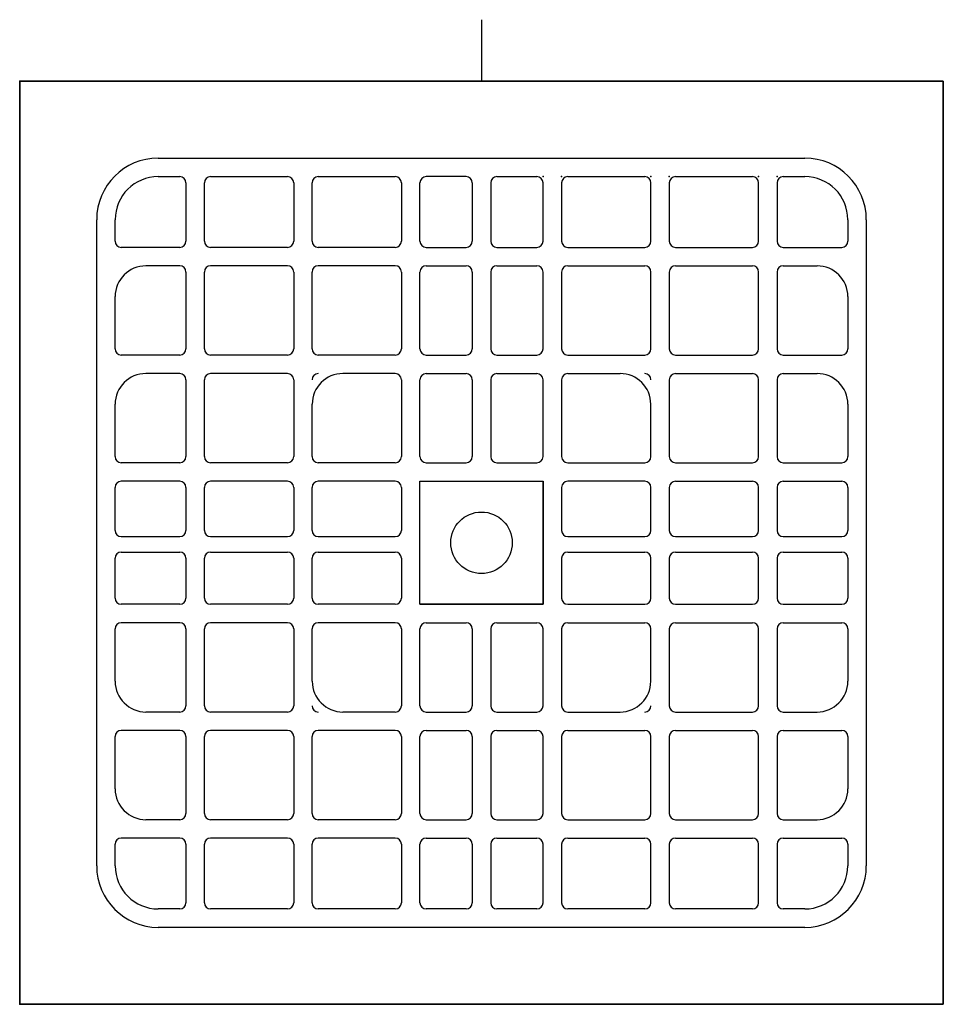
# Model space of a CAD drawing. Header units: millimetres. Extents: x 0 to 300, y -46130 to 20.
# Tile 2 of 2: x 0 to 300, y -300 to 20. Entities that reach past the tile are written whole.
import ezdxf

# ---------------------------------------------------------------- set-up
doc = ezdxf.new("R2010")
doc.units = ezdxf.units.MM
doc.header["$MEASUREMENT"] = 0
for name, color, linetype in [('Vkuum Platte v10_Sketch1', 7, 'Continuous'), ('Vkuum Platte v10_Sketch2', 7, 'Continuous'), ('Vkuum Platte v10_Sketch3', 7, 'Continuous')]:
    doc.layers.add(name, color=color, linetype=linetype)

msp = doc.modelspace()

# ---------------------------------------------------------------- linework, layer by layer
at = {"layer": 'Vkuum Platte v10_Sketch1'}
for p, q in [((0, 0), (300, 0)), ((0, -300), (0, 0)), ((300, 0), (300, -300)), ((300, -300), (0, -300))]:
    msp.add_line(p, q, dxfattribs=at)
msp.add_point((0, 0), dxfattribs=at)
at = {"layer": 'Vkuum Platte v10_Sketch2'}
for p, q in [((150, 20, 25), (150, 0, 25)), ((300, 0, 25), (0, 0, 25)), ((0, 0, 25), (0, -300, 25)), ((300, -300, 25), (300, 0, 25)), ((45, -25, 25), (255, -25, 25)), ((45, -31, 25), (52, -31, 25)), ((62, -31, 25), (87, -31, 25)), ((97, -31, 25), (122, -31, 25)), ((145, -31, 25), (132, -31, 25)), ((155, -31, 25), (168, -31, 25)), ((178, -31, 25), (203, -31, 25)), ((213, -31, 25), (238, -31, 25)), ((248, -31, 25), (255, -31, 25)), ((54, -33, 25), (54, -52, 25)), ((60, -52, 25), (60, -33, 25)), ((89, -33, 25), (89, -52, 25)), ((95, -52, 25), (95, -33, 25)), ((124, -33, 25), (124, -52, 25)), ((130, -52, 25), (130, -33, 25)), ((147, -33, 25), (147, -52, 25)), ((153, -33, 25), (153, -52, 25)), ((170, -52, 25), (170, -33, 25)), ((176, -33, 25), (176, -52, 25)), ((205, -52, 25), (205, -33, 25)), ((211, -33, 25), (211, -52, 25)), ((240, -52, 25), (240, -33, 25)), ((246, -33, 25), (246, -52, 25)), ((25, -255, 25), (25, -45, 25)), ((31, -52, 25), (31, -45, 25)), ((269, -45, 25), (269, -52, 25)), ((275, -45, 25), (275, -255, 25)), ((52, -54, 25), (33, -54, 25)), ((87, -54, 25), (62, -54, 25)), ((122, -54, 25), (97, -54, 25)), ((132, -54, 25), (145, -54, 25)), ((155, -54, 25), (168, -54, 25)), ((178, -54, 25), (203, -54, 25)), ((213, -54, 25), (238, -54, 25)), ((248, -54, 25), (267, -54, 25)), ((52, -60, 25), (41, -60, 25)), ((87, -60, 25), (62, -60, 25)), ((122, -60, 25), (97, -60, 25)), ((132, -60, 25), (145, -60, 25)), ((155, -60, 25), (168, -60, 25)), ((178, -60, 25), (203, -60, 25)), ((213, -60, 25), (238, -60, 25)), ((248, -60, 25), (259, -60, 25)), ((54, -62, 25), (54, -87, 25)), ((60, -87, 25), (60, -62, 25)), ((89, -62, 25), (89, -87, 25)), ((95, -87, 25), (95, -62, 25)), ((124, -62, 25), (124, -87, 25)), ((130, -87, 25), (130, -62, 25)), ((147, -62, 25), (147, -87, 25)), ((153, -62, 25), (153, -87, 25)), ((170, -87, 25), (170, -62, 25)), ((176, -62, 25), (176, -87, 25)), ((205, -87, 25), (205, -62, 25)), ((211, -62, 25), (211, -87, 25)), ((240, -87, 25), (240, -62, 25)), ((246, -62, 25), (246, -87, 25)), ((31, -87, 25), (31, -70, 25)), ((269, -70, 25), (269, -87, 25)), ((52, -89, 25), (33, -89, 25)), ((87, -89, 25), (62, -89, 25)), ((122, -89, 25), (97, -89, 25)), ((132, -89, 25), (145, -89, 25)), ((155, -89, 25), (168, -89, 25)), ((178, -89, 25), (203, -89, 25)), ((213, -89, 25), (238, -89, 25)), ((248, -89, 25), (267, -89, 25)), ((52, -95, 25), (41, -95, 25)), ((87, -95, 25), (62, -95, 25)), ((122, -95, 25), (105, -95, 25)), ((132, -95, 25), (145, -95, 25)), ((155, -95, 25), (168, -95, 25)), ((178, -95, 25), (195, -95, 25)), ((213, -95, 25), (238, -95, 25)), ((248, -95, 25), (259, -95, 25)), ((54, -97, 25), (54, -122, 25)), ((60, -122, 25), (60, -97, 25)), ((89, -97, 25), (89, -122, 25)), ((124, -97, 25), (124, -122, 25)), ((130, -122, 25), (130, -97, 25)), ((147, -97, 25), (147, -122, 25)), ((153, -97, 25), (153, -122, 25)), ((170, -122, 25), (170, -97, 25)), ((176, -97, 25), (176, -122, 25)), ((211, -97, 25), (211, -122, 25)), ((240, -122, 25), (240, -97, 25)), ((246, -97, 25), (246, -122, 25)), ((31, -122, 25), (31, -105, 25)), ((95, -122, 25), (95, -105, 25)), ((205, -122, 25), (205, -105, 25)), ((269, -105, 25), (269, -122, 25)), ((52, -124, 25), (33, -124, 25)), ((87, -124, 25), (62, -124, 25)), ((122, -124, 25), (97, -124, 25)), ((132, -124, 25), (145, -124, 25)), ((155, -124, 25), (168, -124, 25)), ((178, -124, 25), (203, -124, 25)), ((213, -124, 25), (238, -124, 25)), ((248, -124, 25), (267, -124, 25)), ((52, -130, 25), (33, -130, 25)), ((87, -130, 25), (62, -130, 25)), ((122, -130, 25), (97, -130, 25)), ((130, -170, 25), (130, -130, 25)), ((130, -130, 25), (170, -130, 25)), ((130, -170, 25), (130, -130, 25)), ((170, -130, 25), (170, -170, 25)), ((170, -170, 25), (170, -130, 25)), ((203, -130, 25), (178, -130, 25)), ((213, -130, 25), (238, -130, 25)), ((248, -130, 25), (267, -130, 25)), ((31, -146, 25), (31, -132, 25)), ((54, -132, 25), (54, -146, 25)), ((60, -146, 25), (60, -132, 25)), ((89, -132, 25), (89, -146, 25)), ((95, -146, 25), (95, -132, 25)), ((124, -132, 25), (124, -146, 25)), ((176, -132, 25), (176, -146, 25)), ((205, -146, 25), (205, -132, 25)), ((211, -132, 25), (211, -146, 25)), ((240, -146, 25), (240, -132, 25)), ((246, -132, 25), (246, -146, 25)), ((269, -132, 25), (269, -146, 25)), ((33, -148, 25), (52, -148, 25)), ((62, -148, 25), (87, -148, 25)), ((97, -148, 25), (122, -148, 25)), ((178, -148, 25), (203, -148, 25)), ((213, -148, 25), (238, -148, 25)), ((248, -148, 25), (267, -148, 25)), ((33, -153, 25), (52, -153, 25)), ((62, -153, 25), (87, -153, 25)), ((97, -153, 25), (122, -153, 25)), ((178, -153, 25), (203, -153, 25)), ((213, -153, 25), (238, -153, 25)), ((248, -153, 25), (267, -153, 25)), ((31, -168, 25), (31, -155, 25)), ((54, -155, 25), (54, -168, 25)), ((60, -168, 25), (60, -155, 25)), ((89, -155, 25), (89, -168, 25)), ((95, -168, 25), (95, -155, 25)), ((124, -155, 25), (124, -168, 25)), ((176, -155, 25), (176, -168, 25)), ((205, -168, 25), (205, -155, 25)), ((211, -155, 25), (211, -168, 25)), ((240, -168, 25), (240, -155, 25)), ((246, -155, 25), (246, -168, 25)), ((269, -155, 25), (269, -168, 25)), ((52, -170, 25), (33, -170, 25)), ((87, -170, 25), (62, -170, 25)), ((122, -170, 25), (97, -170, 25)), ((170, -170, 25), (130, -170, 25)), ((130, -170, 25), (170, -170, 25)), ((178, -170, 25), (203, -170, 25)), ((213, -170, 25), (238, -170, 25)), ((248, -170, 25), (267, -170, 25)), ((52, -176, 25), (33, -176, 25)), ((87, -176, 25), (62, -176, 25)), ((122, -176, 25), (97, -176, 25)), ((132, -176, 25), (145, -176, 25)), ((155, -176, 25), (168, -176, 25)), ((178, -176, 25), (203, -176, 25)), ((213, -176, 25), (238, -176, 25)), ((248, -176, 25), (267, -176, 25)), ((31, -195, 25), (31, -178, 25)), ((54, -178, 25), (54, -203, 25)), ((60, -203, 25), (60, -178, 25)), ((89, -178, 25), (89, -203, 25)), ((95, -195, 25), (95, -178, 25)), ((124, -178, 25), (124, -203, 25)), ((130, -203, 25), (130, -178, 25)), ((147, -178, 25), (147, -203, 25)), ((153, -178, 25), (153, -203, 25)), ((170, -203, 25), (170, -178, 25)), ((176, -178, 25), (176, -203, 25)), ((205, -195, 25), (205, -178, 25)), ((211, -178, 25), (211, -203, 25)), ((240, -203, 25), (240, -178, 25)), ((246, -178, 25), (246, -203, 25)), ((269, -178, 25), (269, -195, 25)), ((52, -205, 25), (41, -205, 25)), ((87, -205, 25), (62, -205, 25)), ((122, -205, 25), (105, -205, 25)), ((132, -205, 25), (145, -205, 25)), ((155, -205, 25), (168, -205, 25)), ((178, -205, 25), (195, -205, 25)), ((213, -205, 25), (238, -205, 25)), ((248, -205, 25), (259, -205, 25)), ((52, -211, 25), (33, -211, 25)), ((87, -211, 25), (62, -211, 25)), ((122, -211, 25), (97, -211, 25)), ((132, -211, 25), (145, -211, 25)), ((155, -211, 25), (168, -211, 25)), ((178, -211, 25), (203, -211, 25)), ((213, -211, 25), (238, -211, 25)), ((248, -211, 25), (267, -211, 25)), ((31, -230, 25), (31, -213, 25)), ((54, -213, 25), (54, -238, 25)), ((60, -238, 25), (60, -213, 25)), ((89, -213, 25), (89, -238, 25)), ((95, -238, 25), (95, -213, 25)), ((124, -213, 25), (124, -238, 25)), ((130, -238, 25), (130, -213, 25)), ((147, -213, 25), (147, -238, 25)), ((153, -213, 25), (153, -238, 25)), ((170, -238, 25), (170, -213, 25)), ((176, -213, 25), (176, -238, 25)), ((205, -238, 25), (205, -213, 25)), ((211, -213, 25), (211, -238, 25)), ((240, -238, 25), (240, -213, 25)), ((246, -213, 25), (246, -238, 25)), ((269, -213, 25), (269, -230, 25)), ((178, -240, 25), (203, -240, 25)), ((213, -240, 25), (238, -240, 25)), ((248, -240, 25), (259, -240, 25)), ((52, -240, 25), (41, -240, 25)), ((87, -240, 25), (62, -240, 25)), ((122, -240, 25), (97, -240, 25)), ((132, -240, 25), (145, -240, 25)), ((155, -240, 25), (168, -240, 25)), ((52, -246, 25), (33, -246, 25)), ((87, -246, 25), (62, -246, 25)), ((122, -246, 25), (97, -246, 25)), ((132, -246, 25), (145, -246, 25)), ((155, -246, 25), (168, -246, 25)), ((178, -246, 25), (203, -246, 25)), ((213, -246, 25), (238, -246, 25)), ((248, -246, 25), (267, -246, 25)), ((31, -255, 25), (31, -248, 25)), ((54, -248, 25), (54, -267, 25)), ((60, -267, 25), (60, -248, 25)), ((89, -248, 25), (89, -267, 25)), ((95, -267, 25), (95, -248, 25)), ((124, -248, 25), (124, -267, 25)), ((130, -267, 25), (130, -248, 25)), ((147, -248, 25), (147, -267, 25)), ((153, -248, 25), (153, -267, 25)), ((170, -267, 25), (170, -248, 25)), ((176, -248, 25), (176, -267, 25)), ((205, -267, 25), (205, -248, 25)), ((211, -248, 25), (211, -267, 25)), ((240, -267, 25), (240, -248, 25)), ((246, -248, 25), (246, -267, 25)), ((269, -248, 25), (269, -255, 25)), ((52, -269, 25), (45, -269, 25)), ((87, -269, 25), (62, -269, 25)), ((122, -269, 25), (97, -269, 25)), ((145, -269, 25), (132, -269, 25)), ((168, -269, 25), (155, -269, 25)), ((203, -269, 25), (178, -269, 25)), ((238, -269, 25), (213, -269, 25)), ((255, -269, 25), (248, -269, 25)), ((255, -275, 25), (45, -275, 25)), ((0, -300, 25), (300, -300, 25))]:
    msp.add_line(p, q, dxfattribs=at)
msp.add_circle((150, -150, 25), 10, dxfattribs=at)
for centre, radius, start, end in [((45, -45, 25), 20, 90, 180), ((255, -45, 25), 20, 0, 90), ((45, -45, 25), 14, 90, 180), ((52, -33, 25), 2, 360, 90), ((62, -33, 25), 2, 90, 180), ((87, -33, 25), 2, 360, 90), ((97, -33, 25), 2, 90, 180), ((122, -33, 25), 2, 360, 90), ((132, -33, 25), 2, 90, 180), ((145, -33, 25), 2, 360, 90), ((155, -33, 25), 2, 90, 180), ((168, -33, 25), 2, 0, 90), ((178, -33, 25), 2, 90, 180), ((203, -33, 25), 2, 360, 90), ((213, -33, 25), 2, 90, 180), ((238, -33, 25), 2, 360, 90), ((248, -33, 25), 2, 90, 180), ((255, -45, 25), 14, 360, 90), ((33, -52, 25), 2, 180, 270), ((52, -52, 25), 2, 270, 360), ((62, -52, 25), 2, 180, 270), ((87, -52, 25), 2, 270, 360), ((97, -52, 25), 2, 180, 270), ((122, -52, 25), 2, 270, 360), ((132, -52, 25), 2, 180, 270), ((145, -52, 25), 2, 270, 360), ((155, -52, 25), 2, 180, 270), ((168, -52, 25), 2, 270, 0), ((178, -52, 25), 2, 180, 270), ((203, -52, 25), 2, 270, 0), ((213, -52, 25), 2, 180, 270), ((238, -52, 25), 2, 270, 0), ((248, -52, 25), 2, 180, 270), ((267, -52, 25), 2, 270, 0), ((41, -70, 25), 10, 90, 180), ((52, -62, 25), 2, 360, 90), ((62, -62, 25), 2, 90, 180), ((87, -62, 25), 2, 360, 90), ((97, -62, 25), 2, 90, 180), ((122, -62, 25), 2, 360, 90), ((132, -62, 25), 2, 90, 180), ((145, -62, 25), 2, 360, 90), ((155, -62, 25), 2, 90, 180), ((168, -62, 25), 2, 0, 90), ((178, -62, 25), 2, 90, 180), ((203, -62, 25), 2, 360, 90), ((213, -62, 25), 2, 90, 180), ((238, -62, 25), 2, 360, 90), ((248, -62, 25), 2, 90, 180), ((259, -70, 25), 10, 0, 90), ((33, -87, 25), 2, 180, 270), ((52, -87, 25), 2, 270, 360), ((62, -87, 25), 2, 180, 270), ((87, -87, 25), 2, 270, 360), ((97, -87, 25), 2, 180, 270), ((122, -87, 25), 2, 270, 360), ((132, -87, 25), 2, 180, 270), ((145, -87, 25), 2, 270, 360), ((155, -87, 25), 2, 180, 270), ((168, -87, 25), 2, 270, 0), ((178, -87, 25), 2, 180, 270), ((203, -87, 25), 2, 270, 0), ((213, -87, 25), 2, 180, 270), ((238, -87, 25), 2, 270, 0), ((248, -87, 25), 2, 180, 270), ((267, -87, 25), 2, 270, 0), ((41, -105, 25), 10, 90, 180), ((52, -97, 25), 2, 360, 90), ((62, -97, 25), 2, 90, 180), ((87, -97, 25), 2, 360, 90), ((97, -97, 25), 2, 90, 180), ((105, -105, 25), 10, 90, 180), ((122, -97, 25), 2, 360, 90), ((132, -97, 25), 2, 90, 180), ((145, -97, 25), 2, 360, 90), ((155, -97, 25), 2, 90, 180), ((168, -97, 25), 2, 0, 90), ((178, -97, 25), 2, 90, 180), ((195, -105, 25), 10, 0, 90), ((203, -97, 25), 2, 360, 90), ((213, -97, 25), 2, 90, 180), ((238, -97, 25), 2, 360, 90), ((248, -97, 25), 2, 90, 180), ((259, -105, 25), 10, 0, 90), ((33, -122, 25), 2, 180, 270), ((52, -122, 25), 2, 270, 360), ((62, -122, 25), 2, 180, 270), ((87, -122, 25), 2, 270, 360), ((97, -122, 25), 2, 180, 270), ((122, -122, 25), 2, 270, 360), ((132, -122, 25), 2, 180, 270), ((145, -122, 25), 2, 270, 360), ((155, -122, 25), 2, 180, 270), ((168, -122, 25), 2, 270, 0), ((178, -122, 25), 2, 180, 270), ((203, -122, 25), 2, 270, 0), ((213, -122, 25), 2, 180, 270), ((238, -122, 25), 2, 270, 0), ((248, -122, 25), 2, 180, 270), ((267, -122, 25), 2, 270, 0), ((33, -132, 25), 2, 90, 180), ((52, -132, 25), 2, 360, 90), ((62, -132, 25), 2, 90, 180), ((87, -132, 25), 2, 360, 90), ((97, -132, 25), 2, 90, 180), ((122, -132, 25), 2, 360, 90), ((178, -132, 25), 2, 90, 180), ((203, -132, 25), 2, 360, 90), ((213, -132, 25), 2, 90, 180), ((238, -132, 25), 2, 360, 90), ((248, -132, 25), 2, 90, 180), ((267, -132, 25), 2, 360, 90), ((33, -146, 25), 2, 180, 270), ((52, -146, 25), 2, 270, 360), ((62, -146, 25), 2, 180, 270), ((87, -146, 25), 2, 270, 360), ((97, -146, 25), 2, 180, 270), ((122, -146, 25), 2, 270, 360), ((178, -146, 25), 2, 180, 270), ((203, -146, 25), 2, 270, 0), ((213, -146, 25), 2, 180, 270), ((238, -146, 25), 2, 270, 0), ((248, -146, 25), 2, 180, 270), ((267, -146, 25), 2, 270, 0), ((33, -155, 25), 2, 90, 180), ((52, -155, 25), 2, 360, 90), ((62, -155, 25), 2, 90, 180), ((87, -155, 25), 2, 360, 90), ((97, -155, 25), 2, 90, 180), ((122, -155, 25), 2, 360, 90), ((178, -155, 25), 2, 90, 180), ((203, -155, 25), 2, 0, 90), ((213, -155, 25), 2, 90, 180), ((238, -155, 25), 2, 0, 90), ((248, -155, 25), 2, 90, 180), ((267, -155, 25), 2, 0, 90), ((33, -168, 25), 2, 180, 270), ((52, -168, 25), 2, 270, 360), ((62, -168, 25), 2, 180, 270), ((87, -168, 25), 2, 270, 360), ((97, -168, 25), 2, 180, 270), ((122, -168, 25), 2, 270, 360), ((178, -168, 25), 2, 180, 270), ((203, -168, 25), 2, 270, 0), ((213, -168, 25), 2, 180, 270), ((238, -168, 25), 2, 270, 0), ((248, -168, 25), 2, 180, 270), ((267, -168, 25), 2, 270, 0), ((33, -178, 25), 2, 90, 180), ((52, -178, 25), 2, 360, 90), ((62, -178, 25), 2, 90, 180), ((87, -178, 25), 2, 360, 90), ((97, -178, 25), 2, 90, 180), ((122, -178, 25), 2, 0, 90), ((132, -178, 25), 2, 90, 180), ((145, -178, 25), 2, 360, 90), ((155, -178, 25), 2, 90, 180), ((168, -178, 25), 2, 360, 90), ((178, -178, 25), 2, 90, 180), ((203, -178, 25), 2, 0, 90), ((213, -178, 25), 2, 90, 180), ((238, -178, 25), 2, 0, 90), ((248, -178, 25), 2, 90, 180), ((267, -178, 25), 2, 0, 90), ((41, -195, 25), 10, 180, 270), ((105, -195, 25), 10, 180, 270), ((195, -195, 25), 10, 270, 360), ((259, -195, 25), 10, 270, 360), ((52, -203, 25), 2, 270, 360), ((62, -203, 25), 2, 180, 270), ((87, -203, 25), 2, 270, 360), ((97, -203, 25), 2, 180, 270), ((122, -203, 25), 2, 270, 360), ((132, -203, 25), 2, 180, 270), ((145, -203, 25), 2, 270, 360), ((155, -203, 25), 2, 180, 270), ((168, -203, 25), 2, 270, 360), ((178, -203, 25), 2, 180, 270), ((203, -203, 25), 2, 270, 0), ((213, -203, 25), 2, 180, 270), ((238, -203, 25), 2, 270, 0), ((248, -203, 25), 2, 180, 270), ((33, -213, 25), 2, 90, 180), ((52, -213, 25), 2, 360, 90), ((62, -213, 25), 2, 90, 180), ((87, -213, 25), 2, 360, 90), ((97, -213, 25), 2, 90, 180), ((122, -213, 25), 2, 360, 90), ((132, -213, 25), 2, 90, 180), ((145, -213, 25), 2, 360, 90), ((155, -213, 25), 2, 90, 180), ((168, -213, 25), 2, 360, 90), ((178, -213, 25), 2, 90, 180), ((203, -213, 25), 2, 0, 90), ((213, -213, 25), 2, 90, 180), ((238, -213, 25), 2, 0, 90), ((248, -213, 25), 2, 90, 180), ((267, -213, 25), 2, 0, 90), ((41, -230, 25), 10, 180, 270), ((259, -230, 25), 10, 270, 360), ((52, -238, 25), 2, 270, 360), ((62, -238, 25), 2, 180, 270), ((87, -238, 25), 2, 270, 360), ((97, -238, 25), 2, 180, 270), ((122, -238, 25), 2, 270, 360), ((132, -238, 25), 2, 180, 270), ((145, -238, 25), 2, 270, 360), ((155, -238, 25), 2, 180, 270), ((168, -238, 25), 2, 270, 360), ((178, -238, 25), 2, 180, 270), ((203, -238, 25), 2, 270, 0), ((213, -238, 25), 2, 180, 270), ((238, -238, 25), 2, 270, 0), ((248, -238, 25), 2, 180, 270), ((33, -248, 25), 2, 90, 180), ((52, -248, 25), 2, 360, 90), ((62, -248, 25), 2, 90, 180), ((87, -248, 25), 2, 360, 90), ((97, -248, 25), 2, 90, 180), ((122, -248, 25), 2, 360, 90), ((132, -248, 25), 2, 90, 180), ((145, -248, 25), 2, 360, 90), ((155, -248, 25), 2, 90, 180), ((168, -248, 25), 2, 360, 90), ((178, -248, 25), 2, 90, 180), ((203, -248, 25), 2, 0, 90), ((213, -248, 25), 2, 90, 180), ((238, -248, 25), 2, 0, 90), ((248, -248, 25), 2, 90, 180), ((267, -248, 25), 2, 0, 90), ((45, -255, 25), 20, 180, 270), ((45, -255, 25), 14, 180, 270), ((255, -255, 25), 14, 270, 0), ((255, -255, 25), 20, 270, 0), ((52, -267, 25), 2, 270, 360), ((62, -267, 25), 2, 180, 270), ((87, -267, 25), 2, 270, 360), ((97, -267, 25), 2, 180, 270), ((122, -267, 25), 2, 270, 360), ((132, -267, 25), 2, 180, 270), ((145, -267, 25), 2, 270, 360), ((155, -267, 25), 2, 180, 270), ((168, -267, 25), 2, 270, 0), ((178, -267, 25), 2, 180, 270), ((203, -267, 25), 2, 270, 0), ((213, -267, 25), 2, 180, 270), ((238, -267, 25), 2, 270, 0), ((248, -267, 25), 2, 180, 270)]:
    msp.add_arc(centre, radius, start, end, dxfattribs=at)
for p in [(0, 0, 25), (170, -31, 25), (176, -31, 25), (205, -31, 25), (211, -31, 25), (240, -31, 25), (246, -31, 25)]:
    msp.add_point(p, dxfattribs=at)
at = {"layer": 'Vkuum Platte v10_Sketch3'}
for p, q in [((0, -300), (300, -300)), ((300, -300, 25), (0, -300, 25)), ((0, -300, 25), (0, -300)), ((300, -300), (300, -300, 25))]:
    msp.add_line(p, q, dxfattribs=at)
at = {"layer": 'Vkuum Platte v10_Sketch3', "extrusion": (0, -1, 0)}
msp.add_circle((150, 12.5, 300), 3, dxfattribs=at)
at = {"layer": 'Vkuum Platte v10_Sketch3'}
msp.add_point((0, -300), dxfattribs=at)

doc.saveas('drawing.dxf')
